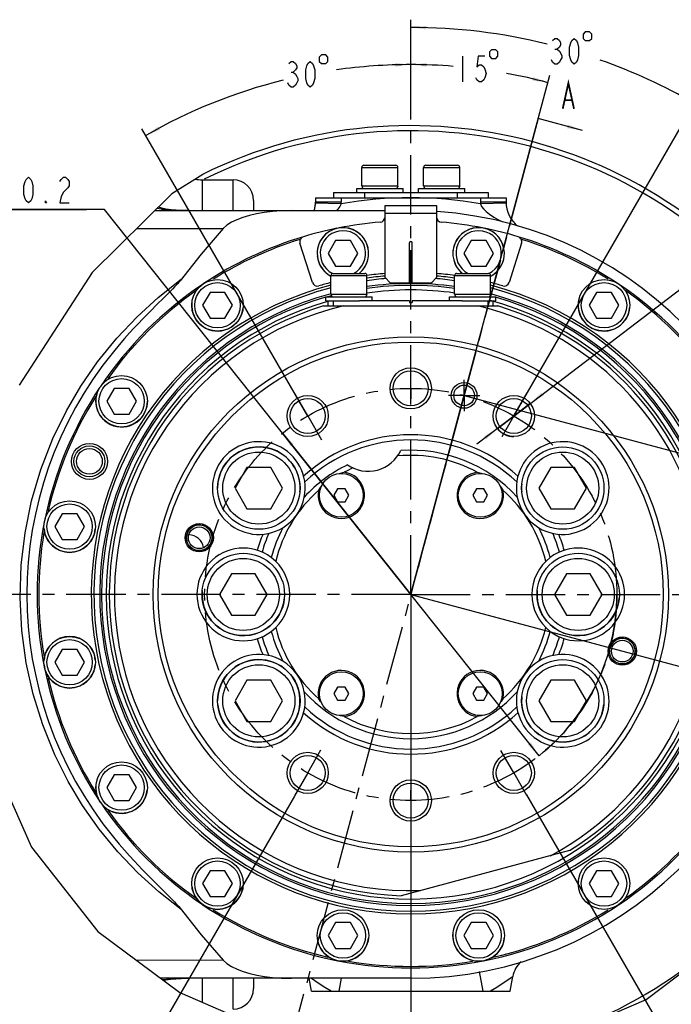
# Model space of a CAD drawing. Header units: millimetres. Extents: x 0 to 559, y 0 to 432.
# Tile 3 of 8: x 114 to 240, y 144 to 335. Entities that reach past the tile are written whole.
import ezdxf

# ---------------------------------------------------------------- set-up
doc = ezdxf.new("R2010")
doc.units = ezdxf.units.MM
doc.header["$LTSCALE"] = 30.734
doc.linetypes.add('CENTER', pattern=[0.6, 0.375, -0.075, 0.075, -0.075])
doc.layers.get('0').update_dxf_attribs({"linetype": 'CONTINUOUS'})
for name, color, linetype in [('14ALL_DIM', 7, 'CONTINUOUS'), ('304102000001DXF_CONTINUOUS_LINE', 7, 'CONTINUOUS'), ('304103000001DXF_CONTINUOUS_LINE', 7, 'CONTINUOUS'), ('304104000002_DXF_AXIS', 7, 'CONTINUOUS'), ('304104000002DXF_CONTINUOUS_LINE', 7, 'CONTINUOUS'), ('304104000010DXF_CONTINUOUS_LINE', 7, 'CONTINUOUS'), ('304104000017_DXF_AXIS', 7, 'CONTINUOUS'), ('304104000017DXF_CONTINUOUS_LINE', 7, 'CONTINUOUS'), ('304105000006DXF_CONTINUOUS_LINE', 7, 'CONTINUOUS'), ('304105000009DXF_CONTINUOUS_LINE', 7, 'CONTINUOUS'), ('304105000012DXF_CONTINUOUS_LINE', 7, 'CONTINUOUS'), ('304301000001DXF_CONTINUOUS_LINE', 7, 'CONTINUOUS'), ('501023000020DXF_CONTINUOUS_LINE', 7, 'CONTINUOUS'), ('501023000257DXF_CONTINUOUS_LINE', 7, 'CONTINUOUS'), ('501023000261DXF_CONTINUOUS_LINE', 7, 'CONTINUOUS'), ('501025000001DXF_CONTINUOUS_LINE', 7, 'CONTINUOUS'), ('504001000007DXF_CONTINUOUS_LINE', 7, 'CONTINUOUS'), ('604006000001DXF_CONTINUOUS_LINE', 7, 'CONTINUOUS'), ('604006000005DXF_CONTINUOUS_LINE', 7, 'CONTINUOUS'), ('604006000006DXF_CONTINUOUS_LINE', 7, 'CONTINUOUS'), ('DEFAULT_1', 7, 'CENTER'), ('末端法兰_DXF_DIMENSION', 7, 'CONTINUOUS'), ('末端法兰_DXF_HATCHING', 7, 'CONTINUOUS')]:
    doc.layers.add(name, color=color, linetype=linetype)
doc.styles.get("Standard").update_dxf_attribs({"font": 'txt', "width": 0.7})
doc.dimstyles.new('DIMSTYLE_5', dxfattribs={"dimtxt": 5, "dimasz": 3, "dimexe": 1.5, "dimexo": 0, "dimgap": 2.5, "dimtad": 0, "dimtih": 1, "dimtoh": 1, "dimdec": 1, "dimdsep": 46, "dimtxsty": 'Standard', "dimblk": '_FILLED', "dimblk1": '_FILLED', "dimblk2": '_FILLED', "dimcen": 0.09, "dimclrt": 5, "dimazin": 2, "dimtp": 0.5, "dimtm": 0.5, "dimtfac": 1, "dimtdec": 65535, "dimtofl": 0, "dimtmove": 0, "dimatfit": 3, "dimldrblk": '_FILLED', "dimfxl": 0, "dimtolj": 1, "dimarcsym": 0})
doc.dimstyles.new('DIMSTYLE_6', dxfattribs={"dimtxt": 5, "dimasz": 3, "dimexe": 1.5, "dimexo": 0, "dimtad": 1, "dimdsep": 46, "dimtxsty": 'Standard', "dimblk": '_FILLED', "dimblk1": '_FILLED', "dimblk2": '_FILLED', "dimcen": 0.09, "dimclrt": 5, "dimazin": 2, "dimtol": 1, "dimtp": 0.2, "dimtm": 0.2, "dimtfac": 1, "dimtmove": 0, "dimatfit": 2, "dimldrblk": '_FILLED', "dimfxl": 0, "dimtolj": 1, "dimarcsym": 0})
doc.dimstyles.new('DIMSTYLE_7', dxfattribs={"dimtxt": 5, "dimasz": 3, "dimexe": 1.5, "dimexo": 0, "dimtad": 1, "dimdsep": 46, "dimtxsty": 'Standard', "dimblk": '_FILLED', "dimblk1": '_FILLED', "dimblk2": '_FILLED', "dimcen": 0.09, "dimclrt": 5, "dimazin": 2, "dimtp": 0.2, "dimtm": 0.2, "dimtfac": 1, "dimtmove": 0, "dimatfit": 2, "dimldrblk": '_FILLED', "dimfxl": 0, "dimtolj": 1, "dimarcsym": 0})
doc.dimstyles.new('DIMSTYLE_8', dxfattribs={"dimtxt": 5, "dimasz": 3, "dimexe": 1.5, "dimexo": 0, "dimgap": 1.25, "dimtad": 1, "dimdsep": 46, "dimtxsty": 'Standard', "dimblk": '_FILLED', "dimblk1": '_FILLED', "dimblk2": '_FILLED', "dimcen": 0.09, "dimclrt": 5, "dimazin": 2, "dimtp": 0.3, "dimtm": 0.3, "dimtfac": 1, "dimtofl": 0, "dimtmove": 0, "dimatfit": 3, "dimldrblk": '_FILLED', "dimfxl": 0, "dimtolj": 1, "dimarcsym": 0})
doc.dimstyles.get("Standard").update_dxf_attribs({"dimtxt": 3.5, "dimasz": 3, "dimexe": 1.5, "dimexo": 0, "dimtad": 1, "dimdsep": 46, "dimtxsty": 'Standard', "dimblk": '_FILLED', "dimblk1": '_FILLED', "dimblk2": '_FILLED', "dimcen": 0.09, "dimclrt": 5, "dimazin": 2, "dimtol": 1, "dimtp": 0.01, "dimtm": 0.01, "dimtfac": 1, "dimtofl": 0, "dimtmove": 0, "dimatfit": 3, "dimldrblk": '_FILLED', "dimfxl": 0, "dimtolj": 1, "dimarcsym": 0})

# ---------------------------------------------------------------- blocks, each defined once
blk = doc.blocks.new('*D6')
at = {"layer": '末端法兰_DXF_DIMENSION', "color": 2, "linetype": 'Continuous', "transparency": 16777216}
for p, q in [((189.92, 319.11), (189.92, 328.24)), ((169.92, 258.52), (137.74, 314.26))]:
    blk.add_line(p, q, dxfattribs=at)
for start, end in [(90, 98.0651), (103.9316, 120)]:
    blk.add_arc((189.92, 223.88), 102.85, start, end, dxfattribs=at)
for points in [[(186.93, 326.34), (189.92, 326.74), (186.92, 327.04)], [(140.94, 314.73), (138.49, 312.96), (141.28, 314.11)]]:
    blk.add_solid(points, dxfattribs=at)
blk = doc.blocks.new('_FILLED')
at = {"color": 0, "linetype": 'ByBlock'}
blk.add_solid([(0, 0), (-1, 0.117), (-1, -0.117)], dxfattribs=at)
blk = doc.blocks.new('*D7')
at = {"layer": '末端法兰_DXF_DIMENSION', "color": 2, "linetype": 'Continuous', "transparency": 16777216}
for p, q in [((189.92, 319.11), (189.92, 335.45)), ((209.92, 258.52), (245.7, 320.5))]:
    blk.add_line(p, q, dxfattribs=at)
for start, end in [(76.0986, 90), (60, 70.4802)]:
    blk.add_arc((189.92, 223.88), 110.07, start, end, dxfattribs=at)
for points in [[(192.92, 334.26), (189.92, 333.95), (192.92, 333.56)], [(242.16, 320.36), (244.95, 319.21), (242.51, 320.98)]]:
    blk.add_solid(points, dxfattribs=at)
blk = doc.blocks.new('*D8')
at = {"layer": '末端法兰_DXF_DIMENSION', "color": 2, "linetype": 'Continuous', "transparency": 16777216}
for p, q in [((189.92, 319.11), (189.92, 328.24)), ((189.93, 223.91), (216.93, 324.68))]:
    blk.add_line(p, q, dxfattribs=at)
for start, end in [(85.3946, 90), (75, 79.586)]:
    blk.add_arc((189.92, 223.88), 102.85, start, end, dxfattribs=at)
for points in [[(192.93, 327.04), (189.92, 326.74), (192.91, 326.34)], [(213.55, 323.63), (216.54, 323.23), (213.72, 324.31)]]:
    blk.add_solid(points, dxfattribs=at)
blk = doc.blocks.new('*D9')
at = {"layer": '末端法兰_DXF_DIMENSION', "color": 2, "linetype": 'Continuous', "transparency": 16777216}
for p, q in [((130.47, 298.62), (94.47, 298.62)), ((94.47, 298.62), (126.97, 298.62)), ((189.92, 223.88), (130.47, 298.62)), ((165.02, 255.19), (189.92, 223.88)), ((214.82, 192.58), (189.92, 223.88))]:
    blk.add_line(p, q, dxfattribs=at)
at = {"layer": '末端法兰_DXF_DIMENSION', "color": 2, "linetype": 'Continuous', "transparency": 16777216, "xscale": 3, "yscale": 3, "zscale": 3}
for p, rotation in [((165.02, 255.19), 128.5003336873), ((214.82, 192.58), 308.5003336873)]:
    blk.add_blockref('_FILLED', p, dxfattribs=dict(at, rotation=rotation))
blk = doc.blocks.new('*D10')
at = {"layer": '末端法兰_DXF_DIMENSION', "color": 2, "linetype": 'Continuous', "transparency": 16777216}
for p, q in [((209.92, 258.52), (262.59, 298.68)), ((262.59, 298.68), (321.25, 298.68)), ((321.25, 298.68), (266.09, 298.68)), ((213.1, 260.95), (209.92, 258.52)), ((213.1, 260.95), (213.1, 260.95)), ((209.92, 258.52), (202.76, 253.07)), ((206.74, 256.1), (209.92, 258.52)), ((206.74, 256.1), (206.74, 256.1))]:
    blk.add_line(p, q, dxfattribs=at)
at = {"layer": '末端法兰_DXF_DIMENSION', "color": 2, "linetype": 'Continuous', "transparency": 16777216, "xscale": 3, "yscale": 3, "zscale": 3}
for p, rotation in [((213.1, 260.95), 217.3248107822), ((206.74, 256.1), 37.3216098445)]:
    blk.add_blockref('_FILLED', p, dxfattribs=dict(at, rotation=rotation))
blk = doc.blocks.new('*D11')
at = {"layer": '末端法兰_DXF_DIMENSION', "color": 2, "linetype": 'Continuous', "transparency": 16777216}
for p, q in [((200.27, 262.52), (301.45, 235.41)), ((300, 235.8), (294.82, 216.48)), ((189.92, 223.88), (291.09, 196.77)), ((289.64, 197.16), (294.82, 216.48))]:
    blk.add_line(p, q, dxfattribs=at)
at = {"layer": '末端法兰_DXF_DIMENSION', "color": 2, "linetype": 'Continuous', "transparency": 16777216, "xscale": 3, "yscale": 3, "zscale": 3}
for p, rotation in [((300, 235.8), 75.00000000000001), ((289.64, 197.16), 255)]:
    blk.add_blockref('_FILLED', p, dxfattribs=dict(at, rotation=rotation))
blk = doc.blocks.new('*D12')
at = {"layer": '末端法兰_DXF_DIMENSION', "color": 2, "linetype": 'Continuous', "transparency": 16777216}
for p, q in [((189.92, 223.88), (189.92, 108.97)), ((167.33, 184.76), (132.46, 124.36))]:
    blk.add_line(p, q, dxfattribs=at)
for start, end in [(240, 252.9577), (258.3479, 270)]:
    blk.add_arc((189.92, 223.88), 113.42, start, end, dxfattribs=at)
for points in [[(136, 124.5), (133.21, 125.66), (135.66, 123.89)], [(186.92, 110.16), (189.92, 110.47), (186.93, 110.86)]]:
    blk.add_solid(points, dxfattribs=at)
blk = doc.blocks.new('*D13')
at = {"layer": '末端法兰_DXF_DIMENSION', "color": 2, "linetype": 'Continuous', "transparency": 16777216}
for p, q in [((189.92, 223.88), (189.92, 108.97)), ((212.4, 184.96), (247.38, 124.36))]:
    blk.add_line(p, q, dxfattribs=at)
for start, end in [(287.7205, 300), (270, 282.3137)]:
    blk.add_arc((189.92, 223.88), 113.42, start, end, dxfattribs=at)
for points in [[(244.18, 123.89), (246.63, 125.66), (243.84, 124.5)], [(192.92, 110.86), (189.92, 110.47), (192.92, 110.16)]]:
    blk.add_solid(points, dxfattribs=at)
blk = doc.blocks.new('XSEC_FILLED')
at = {"color": 0, "linetype": 'ByBlock'}
blk.add_solid([(0, 0), (-1, 0.117), (-1, -0.117)], dxfattribs=at)
blk = doc.blocks.new('HATCHING_BL56', base_point=(194.24, 223.77))
at = {"layer": '末端法兰_DXF_HATCHING', "color": 7, "linetype": 'CENTER'}
blk.add_line((214.67, 316.26), (212.08, 306.6), dxfattribs=at)
at = {"layer": '末端法兰_DXF_HATCHING', "color": 9, "linetype": 'CENTER'}
blk.add_line((212.08, 306.6), (167.83, 141.43), dxfattribs=at)
at = {"layer": '末端法兰_DXF_HATCHING', "color": 7, "linetype": 'Continuous', "const_width": 0.35}
for points in [[(219.41, 318.16), (220.51, 323.16), (221.6, 318.16)], [(219.85, 319.83), (221.16, 319.83)]]:
    blk.add_lwpolyline(points, dxfattribs=at)
at = {"layer": '末端法兰_DXF_HATCHING', "color": 7, "linetype": 'Continuous'}
blk.add_leader([(223.24, 313.96), (214.67, 316.26)], dimstyle='Standard', override={"dimtad": 0, "dimldrblk": 'XSEC_FILLED'}, dxfattribs=at)

msp = doc.modelspace()

# ---------------------------------------------------------------- linework, layer by layer
at = {"color": 2, "linetype": 'Continuous'}
for p, q in [((149.5436, 305.3956), (143.5586, 301.6504)), ((143.5586, 301.6504), (128.102, 286.3955)), ((128.102, 286.3955), (113.9389, 264.5148)), ((107.7797, 194.0475), (116.3455, 174.832)), ((116.3455, 174.832), (129.2048, 158.4705)), ((129.2048, 158.4705), (145.0769, 146.5916)), ((235.6251, 145.2369), (252.6861, 158.2011)), ((145.0769, 146.5916), (163.46, 138.6679)), ((219.1488, 138.2012), (235.6251, 145.2369))]:
    msp.add_line(p, q, dxfattribs=at)
at = {"layer": '14ALL_DIM', "color": 2, "linetype": 'Continuous'}
for centre, radius, start, end in [((209.9203, 258.5249), 4, 217.324448, 270), ((189.9203, 223.8839), 40, 308.500334, 360)]:
    msp.add_arc(centre, radius, start, end, dxfattribs=at)
at = {"layer": '304102000001DXF_CONTINUOUS_LINE', "color": 7, "linetype": 'Continuous'}
for p, q in [((140.2489, 298.3839), (184.9203, 298.3839)), ((142.3655, 298.7025), (140.9087, 299.035)), ((142.3655, 298.7025), (142.3679, 298.7021)), ((149.2645, 157.8291), (153.4836, 152.8789)), ((189.9203, 149.3839), (141.346, 149.3839)), ((141.9111, 148.9609), (142.3655, 149.0653)), ((142.3656, 149.0652), (142.368, 149.0656))]:
    msp.add_line(p, q, dxfattribs=at)
at = {"layer": '304102000001DXF_CONTINUOUS_LINE', "color": 9, "linetype": 'Continuous'}
for p, q in [((141.5129, 298.6726), (140.6695, 298.799)), ((141.5129, 298.6726), (142.3655, 298.7025)), ((144.0847, 298.4517), (141.5129, 298.6726)), ((146.971, 298.3839), (144.0847, 298.4517)), ((136.7518, 294.9324), (153.4836, 294.8888)), ((153.4836, 152.8789), (136.7343, 152.8353)), ((141.7427, 149.087), (142.3656, 149.0652))]:
    msp.add_line(p, q, dxfattribs=at)
at = {"layer": '304102000001DXF_CONTINUOUS_LINE', "color": 7, "linetype": 'Continuous'}
for points in [[(146.9709, 298.3839), (145.4282, 298.4113), (143.4387, 298.5524), (142.3679, 298.7022)], [(166.7908, 298.3839), (164.8397, 298.3348), (163.0711, 298.2032), (161.4626, 298.0055), (159.9883, 297.7501), (158.622, 297.4384), (157.3433, 297.0645), (156.1673, 296.6267), (155.1131, 296.1218), (154.2039, 295.543), (153.4836, 294.8888)], [(153.4836, 294.8888), (149.2649, 289.9391), (145.158, 284.7824)], [(145.158, 284.7824), (144.9191, 284.4985), (144.6591, 284.2027), (144.3781, 283.8937), (144.0756, 283.5703), (143.7516, 283.2313), (143.4054, 282.8755), (143.0368, 282.5018), (142.6456, 282.1092), (142.2315, 281.6967), (141.7946, 281.2635), (140.8509, 280.3298)], [(140.8509, 280.3298), (140.3363, 279.8193), (139.7842, 279.269), (139.188, 278.6706), (138.5415, 278.0152), (137.8388, 277.2939), (137.0747, 276.4969), (136.2445, 275.6142), (135.3447, 274.635), (134.3728, 273.5475), (133.3275, 272.3394), (132.2091, 270.9973)], [(132.2091, 176.7704), (133.3263, 175.4297), (134.3695, 174.2239), (135.3388, 173.1393), (136.2354, 172.1634), (137.0619, 171.2843), (137.8222, 170.4911), (138.5209, 169.7736), (139.1634, 169.122), (139.7557, 168.5272), (140.3042, 167.9804), (140.8156, 167.4729), (141.7545, 166.5439)], [(141.7545, 166.5439), (142.1908, 166.1115), (142.6054, 165.6987), (142.9982, 165.3049), (143.3693, 164.929), (143.7189, 164.5702), (144.0472, 164.2274), (144.3545, 163.8995), (144.641, 163.5853), (144.9068, 163.2835), (145.1519, 162.9928), (149.2645, 157.8291)], [(153.4836, 152.8789), (154.2061, 152.2232), (155.1255, 151.6392), (156.1973, 151.1285), (157.3942, 150.6865), (158.6877, 150.3125), (160.0568, 150.004), (161.5232, 149.7534), (163.1158, 149.5601), (164.8632, 149.4317), (166.7908, 149.3839)], [(142.368, 149.0656), (143.3847, 149.2093), (145.3672, 149.3541), (146.9717, 149.3838)]]:
    msp.add_lwpolyline(points, dxfattribs=at)
at = {"layer": '304102000001DXF_CONTINUOUS_LINE', "color": 9, "linetype": 'Continuous'}
for points in [[(129.1472, 269.0402), (132.8466, 273.6102), (136.7926, 277.7881), (140.9227, 281.5566), (145.3756, 285.056)], [(133.079, 173.8934), (129.4406, 178.3375), (126.2221, 182.9293), (123.4296, 187.604), (120.8379, 192.7793), (118.4972, 198.5614), (116.6338, 204.5491), (115.2823, 210.6306), (114.4325, 216.8691), (114.1072, 223.2195), (114.32, 229.5733), (115.0637, 235.8529), (116.3294, 242.0363), (118.135, 248.1694), (120.4629, 254.1484), (123.0892, 259.5375), (125.9065, 264.3466), (129.1472, 269.0402)], [(145.3756, 162.7117), (141.0063, 166.1404), (136.9535, 169.8221), (133.079, 173.8934)], [(141.7092, 149.112), (144.0847, 149.316), (146.9719, 149.3839)]]:
    msp.add_lwpolyline(points, dxfattribs=at)
at = {"layer": '304102000001DXF_CONTINUOUS_LINE', "color": 7, "linetype": 'Continuous'}
for start, end in [(270, 86.118163), (140.772936, 219.227064)]:
    msp.add_arc((189.9203, 223.8839), 74.5, start, end, dxfattribs=at)
at = {"layer": '304103000001DXF_CONTINUOUS_LINE', "color": 9, "linetype": 'Continuous'}
for p, q in [((149.4203, 304.3839), (149.4203, 298.3839)), ((155.4203, 298.3839), (155.4203, 304.3839)), ((176.4203, 300.8839), (176.4203, 300.04)), ((203.4203, 300.8839), (203.4203, 300.04)), ((176.4147, 299.6902), (171.4172, 299.8492)), ((176.4203, 300.04), (171.4203, 300.04)), ((208.4203, 300.04), (203.4203, 300.04)), ((208.4233, 299.8492), (203.4258, 299.6902)), ((149.4203, 149.3839), (149.4203, 144.7195)), ((155.4203, 143.3839), (155.4203, 149.3839)), ((176.4194, 149.3839), (175.9663, 146.8839)), ((203.1811, 150.7087), (203.8742, 146.8839))]:
    msp.add_line(p, q, dxfattribs=at)
at = {"layer": '304103000001DXF_CONTINUOUS_LINE', "color": 7, "linetype": 'Continuous'}
for p, q in [((149.4203, 304.3839), (155.4203, 304.3839)), ((159.4203, 300.3836), (159.4203, 298.3839)), ((171.4203, 300.8839), (171.4203, 300.04)), ((171.4203, 300.8839), (208.4203, 300.8839)), ((208.4203, 300.8839), (208.4203, 300.04)), ((159.4203, 149.3839), (159.4203, 147.3841)), ((170.6268, 146.8839), (170.186, 149.3839)), ((209.2137, 146.8839), (209.7135, 149.7184)), ((170.6268, 146.8839), (209.2137, 146.8839))]:
    msp.add_line(p, q, dxfattribs=at)
at = {"layer": '304103000001DXF_CONTINUOUS_LINE', "color": 9, "linetype": 'Continuous'}
for points in [[(176.4147, 299.6902), (176.1742, 299.1957), (175.7769, 298.6705), (175.4819, 298.3839)], [(203.4258, 299.6902), (203.6502, 299.2215), (204.0219, 298.7179), (204.541, 298.1991), (205.2026, 297.6744), (206.008, 297.144), (206.9497, 296.613), (207.8061, 296.1895)], [(174.4439, 146.8839), (173.2458, 147.5867), (172.1666, 148.2744), (171.2782, 148.8802), (170.6306, 149.344), (170.5768, 149.3839)], [(209.7136, 149.7185), (209.5919, 149.627), (209.2133, 149.3465), (208.5692, 148.8848), (207.6806, 148.2789), (206.5995, 147.5896), (205.3966, 146.8839)]]:
    msp.add_lwpolyline(points, dxfattribs=at)
at = {"layer": '304103000001DXF_CONTINUOUS_LINE', "color": 7, "linetype": 'Continuous'}
for centre, radius, start, end in [((149.4203, 314.3839), 10, 262.293941, 270), ((155.4203, 300.3839), 4, 0, 90), ((165.4203, 300.04), 6, 343.965675, 360), ((165.4203, 300.04), 6, 350.037139, 358.177901), ((214.4203, 300.04), 6, 180, 231.074832), ((214.4203, 300.04), 6, 181.822099, 187.073068), ((214.6374, 148.8501), 4.9999, 131.474204, 169.99842), ((155.4203, 147.3839), 4, 270, 360)]:
    msp.add_arc(centre, radius, start, end, dxfattribs=at)
at = {"layer": '304103000001DXF_CONTINUOUS_LINE', "color": 9, "linetype": 'Continuous'}
for centre, radius, start, end in [((189.9203, 223.8839), 77, 79.898244, 100.101758), ((165.4203, 300.04), 11, 358.177863, 360), ((214.4203, 300.04), 11, 180, 181.822094)]:
    msp.add_arc(centre, radius, start, end, dxfattribs=at)
at = {"layer": '304104000002_DXF_AXIS', "color": 7, "linetype": 'CENTER'}
for q in [(189.9203, 319.113), (94.6911, 223.8839), (189.9203, 128.6547), (285.1494, 223.8839)]:
    msp.add_line((189.9203, 223.8839), q, dxfattribs=at)
at = {"layer": '304104000002DXF_CONTINUOUS_LINE', "color": 7, "linetype": 'Continuous'}
for points in [[(176.0894, 247.3588), (176.267, 247.4205), (177.0109, 247.5977)], [(202.8296, 247.5977), (203.5857, 247.4169), (203.752, 247.3587)], [(172.0518, 244.1253), (172.3998, 244.6624), (172.5677, 244.8793)], [(207.2727, 244.8796), (207.4447, 244.6567), (207.7887, 244.1253)], [(172.5679, 202.8882), (172.3958, 203.1111), (172.0518, 203.6424)], [(207.7887, 203.6424), (207.4407, 203.1054), (207.2728, 202.8885)], [(177.0109, 200.17), (176.2548, 200.3509), (176.0886, 200.409)], [(203.7511, 200.409), (203.5735, 200.3473), (202.8296, 200.17)]]:
    msp.add_lwpolyline(points, dxfattribs=at)
for centre, radius, start, end in [((181.6381, 254.7935), 7, 235.17237, 334.82763), ((189.9203, 223.8839), 27, 61.436965, 95.439624), ((189.9203, 223.8839), 28, 42.445991, 93.987287), ((189.9203, 223.8839), 28, 116.012713, 137.554009), ((176.4412, 243.1339), 4.5, 167.272709, 82.727291), ((189.9203, 223.8839), 27, 114.560376, 118.563035), ((203.3993, 243.1339), 4.5, 97.272709, 12.727291), ((189.9203, 223.8839), 27, 131.436965, 166.187603), ((160.4308, 244.5326), 9, 301.223266, 348.776734), ((189.9203, 223.8839), 27, 13.812397, 48.563035), ((219.4097, 244.5326), 9, 191.223266, 238.776734), ((189.9203, 223.8839), 28, 152.445991, 165.154646), ((189.9203, 223.8839), 28, 14.845354, 27.554009), ((157.4203, 223.8839), 9, 307.145858, 52.854142), ((222.4203, 223.8839), 9, 127.145858, 232.854142), ((189.9203, 223.8839), 28, 194.845354, 207.554009), ((189.9203, 223.8839), 27, 193.812397, 228.563035), ((189.9203, 223.8839), 27, 311.436965, 346.187603), ((189.9203, 223.8839), 28, 332.445991, 345.154646), ((160.4308, 203.2351), 9, 11.223266, 58.776734), ((219.4097, 203.2351), 9, 121.223266, 168.776734), ((176.4412, 204.6338), 4.5, 277.272709, 192.727291), ((203.3993, 204.6338), 4.5, 347.272709, 262.727291), ((189.9203, 223.8839), 28, 222.445991, 317.554009), ((189.9203, 223.8839), 27, 241.436965, 298.563035)]:
    msp.add_arc(centre, radius, start, end, dxfattribs=at)
at = {"layer": '304104000010DXF_CONTINUOUS_LINE', "color": 7, "linetype": 'Continuous'}
for radius, start, end in [(91, 33.40531, 116.351417), (90, 33.831312, 116.438692), (90, 285.101277, 326.168694)]:
    msp.add_arc((189.9203, 223.8839), radius, start, end, dxfattribs=at)
at = {"layer": '304104000017_DXF_AXIS', "color": 7, "linetype": 'CENTER'}
for p, q in [((189.9203, 263.8839), (189.9203, 265.8839)), ((189.9203, 263.8839), (189.9203, 261.8839)), ((200.273, 262.5209), (200.273, 265.5739)), ((169.9203, 258.5249), (167.3875, 262.9117)), ((200.273, 262.5209), (197.22, 262.5209)), ((200.273, 262.5209), (200.273, 259.4679)), ((200.273, 262.5209), (203.326, 262.5209)), ((209.9203, 258.5249), (212.5305, 263.046)), ((169.9203, 258.5249), (172.6059, 253.8732)), ((209.9203, 258.5249), (207.5682, 254.451)), ((169.9203, 189.2429), (172.4953, 193.7029)), ((209.9203, 189.2429), (207.411, 193.5891)), ((169.9203, 189.2429), (167.3333, 184.7621)), ((209.9203, 189.2429), (212.3958, 184.9551)), ((189.9203, 183.8839), (189.9203, 185.8839)), ((189.9203, 183.8839), (189.9203, 181.8839))]:
    msp.add_line(p, q, dxfattribs=at)
msp.add_circle((189.9203, 223.8839), 40, dxfattribs=at)
at = {"layer": '304104000017DXF_CONTINUOUS_LINE', "color": 7, "linetype": 'Continuous'}
for p, q in [((173.0013, 279.8839), (206.8392, 279.8839)), ((220.7566, 174.171), (188.0717, 165.4131))]:
    msp.add_line(p, q, dxfattribs=at)
for centre, radius in [((189.9203, 223.8839), 50), ((189.9203, 223.8839), 49), ((189.9203, 263.8839), 4), ((189.9203, 263.8839), 3.4), ((200.273, 262.5209), 2.5001), ((200.273, 262.5209), 2), ((169.9203, 258.5249), 4), ((169.9203, 258.5249), 3.4), ((209.9203, 258.5249), 4), ((209.9203, 258.5249), 3.4), ((148.8684, 234.8837), 2.75), ((148.8684, 234.8837), 2.5), ((148.8684, 234.8837), 2.1), ((230.9721, 212.8841), 2.75), ((230.9721, 212.8841), 2.5), ((230.9721, 212.8841), 2.1), ((169.9203, 189.2429), 4), ((209.9203, 189.2429), 4), ((169.9203, 189.2429), 3.4), ((209.9203, 189.2429), 3.4), ((189.9203, 183.8839), 4), ((189.9203, 183.8839), 3.4)]:
    msp.add_circle(centre, radius, dxfattribs=at)
for centre, radius, start, end in [((189.9203, 223.8839), 58.5, 106.810808, 268.189192), ((189.9203, 223.8839), 57.5, 103.115863, 271.884137), ((189.9203, 223.8839), 57.5, 298.115863, 76.884137), ((189.9203, 223.8839), 58.5, 301.810808, 73.189192), ((189.9203, 223.8839), 31, 47.861668, 132.138332), ((160.4308, 244.5326), 9, 348.76775, 301.232437), ((189.9203, 223.8839), 30, 46.715852, 133.284148), ((219.4097, 244.5326), 9, 238.767563, 191.23225), ((189.9203, 223.8839), 31, 157.861668, 163.928735), ((189.9203, 223.8839), 30, 156.715852, 164.084397), ((189.9203, 223.8839), 30, 15.915603, 23.284148), ((189.9203, 223.8839), 31, 16.071265, 22.138332), ((157.4203, 223.8839), 9, 52.86366, 307.13634), ((222.4203, 223.8839), 9, 232.863658, 127.136342), ((189.9203, 223.8839), 31, 196.071265, 202.138332), ((189.9203, 223.8839), 30, 195.915603, 203.284148), ((189.9203, 223.8839), 30, 336.715852, 344.084397), ((189.9203, 223.8839), 31, 337.861668, 343.928735), ((160.4308, 203.2351), 9, 58.767563, 11.23225), ((219.4097, 203.2351), 9, 168.76775, 121.232437), ((189.9203, 223.8839), 31, 227.861668, 312.138332), ((189.9203, 223.8839), 30, 226.715852, 313.284148)]:
    msp.add_arc(centre, radius, start, end, dxfattribs=at)
at = {"layer": '304104000017DXF_CONTINUOUS_LINE', "color": 2, "linetype": 'Continuous'}
for centre in [(148.8684, 234.8837), (230.9721, 212.8841)]:
    msp.add_arc(centre, 2.5, 255, 195, dxfattribs=at)
at = {"layer": '304105000006DXF_CONTINUOUS_LINE', "color": 7, "linetype": 'Continuous'}
for p, q in [((173.9203, 279.8839), (173.9203, 280.8839)), ((173.9203, 280.8839), (175.8799, 280.8839)), ((189.6703, 280.8839), (179.9606, 280.8839)), ((189.6703, 280.8839), (189.6703, 280.5839)), ((189.6703, 280.5839), (190.1703, 280.5839)), ((190.1703, 280.8839), (190.1703, 280.5839)), ((199.8799, 280.8839), (190.1703, 280.8839)), ((203.9606, 280.8839), (205.9203, 280.8839)), ((205.9203, 279.8839), (205.9203, 280.8839))]:
    msp.add_line(p, q, dxfattribs=at)
at = {"layer": '304105000006DXF_CONTINUOUS_LINE', "color": 9, "linetype": 'Continuous'}
for p, q in [((174.9203, 279.8839), (174.9203, 280.8839)), ((204.9203, 279.8839), (204.9203, 280.8839))]:
    msp.add_line(p, q, dxfattribs=at)
at = {"layer": '304105000009DXF_CONTINUOUS_LINE', "color": 7, "linetype": 'Continuous'}
for p, q in [((184.9203, 285.3839), (184.9203, 299.3839)), ((184.9203, 299.3839), (194.9203, 299.3839)), ((194.9203, 299.3839), (194.9203, 285.3839)), ((170.8278, 284.4374), (168.4219, 292.068)), ((189.6703, 284.3839), (189.6703, 292.1339)), ((190.1703, 284.3839), (190.1703, 292.1339)), ((211.4186, 292.068), (209.0127, 284.4374)), ((184.9203, 285.3839), (185.9203, 284.3839)), ((193.9203, 284.3839), (194.9203, 285.3839)), ((185.9203, 284.3839), (193.9203, 284.3839))]:
    msp.add_line(p, q, dxfattribs=at)
at = {"layer": '304105000009DXF_CONTINUOUS_LINE', "color": 9, "linetype": 'Continuous'}
msp.add_line((184.9203, 297.8839), (194.9203, 297.8839), dxfattribs=at)
at = {"layer": '304105000009DXF_CONTINUOUS_LINE', "color": 7, "linetype": 'Continuous'}
for centre, radius, start, end in [((183.9203, 297.1386), 1, 274.682417, 360), ((195.9203, 297.1386), 1, 180, 265.317583), ((189.9203, 223.8839), 72.5, 101.391478, 106.698634), ((189.9203, 223.8839), 72.5, 94.682417, 101.070962), ((189.9203, 223.8839), 72.5, 78.923944, 85.317583), ((189.9203, 223.8839), 72.5, 73.301366, 78.601858), ((169.3756, 292.3687), 1, 106.698634, 197.5), ((210.4649, 292.3687), 1, 342.5, 73.301366), ((189.9203, 292.1339), 0.25, 0, 180), ((189.9203, 223.8839), 62.5, 94.589895, 97.818552), ((189.9203, 223.8839), 62.5, 82.181448, 85.410105), ((171.7815, 284.7381), 1, 197.5, 286.597667), ((189.9203, 223.8839), 62.5, 104.368079, 106.597667), ((189.9203, 223.8839), 62.5, 73.402333, 75.631921), ((208.059, 284.7381), 1, 253.402333, 342.5)]:
    msp.add_arc(centre, radius, start, end, dxfattribs=at)
at = {"layer": '304105000012DXF_CONTINUOUS_LINE', "color": 7, "linetype": 'Continuous'}
for p, q in [((174.9203, 301.8839), (174.9203, 300.8839)), ((174.9203, 301.8839), (204.9203, 301.8839)), ((180.9203, 300.8839), (198.9203, 300.8839)), ((204.9203, 301.8839), (204.9203, 300.8839))]:
    msp.add_line(p, q, dxfattribs=at)
at = {"layer": '304105000012DXF_CONTINUOUS_LINE', "color": 9, "linetype": 'Continuous'}
for p, q in [((180.9203, 301.8839), (180.9203, 300.8839)), ((198.9203, 301.8839), (198.9203, 300.8839))]:
    msp.add_line(p, q, dxfattribs=at)
at = {"layer": '304301000001DXF_CONTINUOUS_LINE', "color": 7, "linetype": 'Continuous'}
for radius in [3.5, 3, 2.5]:
    msp.add_circle((127.5584, 249.715), radius, dxfattribs=at)
for centre, radius, start, end in [((189.9203, 223.8839), 72.5, 106.699599, 123.745062), ((189.9203, 223.8839), 72.2, 107.360252, 122.032854), ((189.9203, 223.8839), 72.5, 56.254742, 73.300401), ((189.9203, 223.8839), 72.2, 57.940532, 72.658837), ((189.9203, 223.8839), 62, 94.631258, 97.900068), ((189.9203, 223.8839), 61.5, 94.449288, 97.963316), ((189.9203, 223.8839), 61.5, 82.048669, 85.584587), ((189.9203, 223.8839), 62, 82.101741, 85.341321), ((189.9203, 223.8839), 62, 104.498903, 75.484893), ((189.9203, 223.8839), 61.5, 104.618511, 75.352541), ((189.9203, 223.8839), 72.5, 123.78905, 146.194797), ((189.9203, 223.8839), 59.1177, 81.716124, 98.29743), ((189.9203, 223.8839), 60, 81.837624, 98.165545), ((189.9203, 223.8839), 60.364, 81.898275, 98.114628), ((189.9203, 223.8839), 72.5, 33.805203, 56.213109), ((189.9203, 223.8839), 60.364, 104.886441, 75.100102), ((189.9203, 223.8839), 60, 106.001151, 74.06613), ((189.9203, 223.8839), 59.1177, 105.678999, 75.100952), ((189.9203, 223.8839), 72.2, 125.231077, 144.541974), ((189.9203, 223.8839), 60, 104.816988, 105.92858), ((189.9203, 223.8839), 60, 74.967241, 75.189436), ((189.9203, 223.8839), 72.2, 35.467326, 54.762015), ((189.9203, 223.8839), 72.5, 146.315538, 168.685114), ((189.9203, 223.8839), 72.2, 147.839297, 167.079971), ((189.9203, 223.8839), 72.5, 168.837512, 191.160639), ((189.9203, 223.8839), 72.2, 170.421222, 189.652505), ((146.7657, 232.4678), 3, 9.841501, 88.087119), ((189.9203, 223.8839), 72.5, 191.314886, 213.684462), ((189.9203, 223.8839), 72.2, 192.964685, 212.26835), ((189.9203, 223.8839), 72.5, 213.805203, 236.213109), ((189.9203, 223.8839), 72.5, 303.78905, 326.194797), ((189.9203, 223.8839), 72.2, 215.467326, 234.762015), ((189.9203, 223.8839), 72.2, 305.231077, 324.541974), ((189.9203, 223.8839), 72.5, 236.254742, 258.708367), ((189.9203, 223.8839), 72.2, 237.940532, 257.122718), ((189.9203, 223.8839), 72.5, 281.291633, 303.745062), ((189.9203, 223.8839), 72.2, 282.735687, 302.032854), ((189.9203, 223.8839), 72.5, 258.808103, 281.186135), ((189.9203, 223.8839), 72.2, 260.359065, 279.575004)]:
    msp.add_arc(centre, radius, start, end, dxfattribs=at)
at = {"layer": '501023000020DXF_CONTINUOUS_LINE', "color": 7, "linetype": 'Continuous'}
for p, q in [((180.4203, 303.1839), (180.4203, 306.7839)), ((180.8203, 307.1839), (187.0203, 307.1839)), ((187.4203, 303.1839), (187.4203, 306.7839)), ((192.4203, 303.1839), (192.4203, 306.7839)), ((192.8203, 307.1839), (199.0203, 307.1839)), ((199.4203, 303.1839), (199.4203, 306.7839)), ((180.4203, 303.1839), (187.4203, 303.1839)), ((192.4203, 303.1839), (199.4203, 303.1839)), ((174.4203, 282.1839), (174.4203, 285.7839)), ((174.8203, 286.1839), (181.0203, 286.1839)), ((181.4203, 282.1839), (181.4203, 285.7839)), ((198.4203, 282.1839), (198.4203, 285.7839)), ((198.8203, 286.1839), (205.0203, 286.1839)), ((205.4203, 282.1839), (205.4203, 285.7839)), ((174.4203, 282.1839), (181.4203, 282.1839)), ((198.4203, 282.1839), (205.4203, 282.1839))]:
    msp.add_line(p, q, dxfattribs=at)
at = {"layer": '501023000020DXF_CONTINUOUS_LINE', "color": 9, "linetype": 'Continuous'}
for p, q in [((180.4203, 306.7839), (187.4203, 306.7839)), ((192.4203, 306.7839), (199.4203, 306.7839)), ((174.4203, 285.7839), (181.4203, 285.7839)), ((198.4203, 285.7839), (205.4203, 285.7839))]:
    msp.add_line(p, q, dxfattribs=at)
at = {"layer": '501023000020DXF_CONTINUOUS_LINE', "color": 7, "linetype": 'Continuous'}
for centre, start, end in [((180.8203, 306.7839), 90, 180), ((187.0203, 306.7839), 0, 90), ((192.8203, 306.7839), 90, 180), ((199.0203, 306.7839), 0, 90), ((174.8203, 285.7839), 90, 180), ((181.0203, 285.7839), 0, 90), ((198.8203, 285.7839), 90, 180), ((205.0203, 285.7839), 0, 90)]:
    msp.add_arc(centre, 0.4, start, end, dxfattribs=at)
at = {"layer": '501023000257DXF_CONTINUOUS_LINE', "color": 7, "linetype": 'Continuous'}
for p, q in [((175.3083, 292.5869), (173.8649, 290.0869)), ((178.195, 292.5869), (175.3083, 292.5869)), ((179.6384, 290.0869), (178.195, 292.5869)), ((201.6455, 292.5869), (200.2021, 290.0869)), ((204.5322, 292.5869), (201.6455, 292.5869)), ((205.9756, 290.0869), (204.5322, 292.5869)), ((173.8649, 290.0869), (175.3083, 287.5869)), ((178.195, 287.5869), (179.6384, 290.0869)), ((200.2021, 290.0869), (201.6455, 287.5869)), ((204.5322, 287.5869), (205.9756, 290.0869)), ((175.3083, 287.5869), (178.195, 287.5869)), ((201.6455, 287.5869), (204.5322, 287.5869)), ((150.9759, 282.5081), (149.5325, 280.0081)), ((153.8626, 282.5081), (150.9759, 282.5081)), ((155.306, 280.0081), (153.8626, 282.5081)), ((225.9779, 282.5081), (224.5345, 280.0081)), ((228.8646, 282.5081), (225.9779, 282.5081)), ((230.308, 280.0081), (228.8646, 282.5081)), ((149.5325, 280.0081), (150.9759, 277.5081)), ((153.8626, 277.5081), (155.306, 280.0081)), ((224.5345, 280.0081), (225.9779, 277.5081)), ((228.8646, 277.5081), (230.308, 280.0081)), ((150.9759, 277.5081), (153.8626, 277.5081)), ((225.9779, 277.5081), (228.8646, 277.5081)), ((132.3527, 263.8849), (130.9093, 261.3849)), ((135.2394, 263.8849), (132.3527, 263.8849)), ((136.6828, 261.3849), (135.2394, 263.8849)), ((130.9093, 261.3849), (132.3527, 258.8849)), ((135.2394, 258.8849), (136.6828, 261.3849)), ((132.3527, 258.8849), (135.2394, 258.8849)), ((122.2739, 239.5525), (120.8305, 237.0525)), ((125.1606, 239.5525), (122.2739, 239.5525)), ((126.604, 237.0525), (125.1606, 239.5525)), ((120.8305, 237.0525), (122.2739, 234.5525)), ((125.1606, 234.5525), (126.604, 237.0525)), ((122.2739, 234.5525), (125.1606, 234.5525)), ((122.2739, 213.2153), (120.8305, 210.7153)), ((125.1606, 213.2153), (122.2739, 213.2153)), ((126.604, 210.7153), (125.1606, 213.2153)), ((120.8305, 210.7153), (122.2739, 208.2153)), ((125.1606, 208.2153), (126.604, 210.7153)), ((122.2739, 208.2153), (125.1606, 208.2153)), ((132.3527, 188.8829), (130.9093, 186.3829)), ((135.2394, 188.8829), (132.3527, 188.8829)), ((136.6828, 186.3829), (135.2394, 188.8829)), ((130.9093, 186.3829), (132.3527, 183.8829)), ((135.2394, 183.8829), (136.6828, 186.3829)), ((132.3527, 183.8829), (135.2394, 183.8829)), ((150.9759, 170.2597), (149.5325, 167.7597)), ((153.8626, 170.2597), (150.9759, 170.2597)), ((155.306, 167.7597), (153.8626, 170.2597)), ((225.9779, 170.2597), (224.5345, 167.7597)), ((228.8646, 170.2597), (225.9779, 170.2597)), ((230.308, 167.7597), (228.8646, 170.2597)), ((149.5325, 167.7597), (150.9759, 165.2597)), ((153.8626, 165.2597), (155.306, 167.7597)), ((224.5345, 167.7597), (225.9779, 165.2597)), ((228.8646, 165.2597), (230.308, 167.7597)), ((150.9759, 165.2597), (153.8626, 165.2597)), ((225.9779, 165.2597), (228.8646, 165.2597)), ((175.3083, 160.1809), (173.8649, 157.6809)), ((178.195, 160.1809), (175.3083, 160.1809)), ((179.6384, 157.6809), (178.195, 160.1809)), ((201.6455, 160.1809), (200.2021, 157.6809)), ((204.5322, 160.1809), (201.6455, 160.1809)), ((205.9756, 157.6809), (204.5322, 160.1809)), ((173.8649, 157.6809), (175.3083, 155.1809)), ((178.195, 155.1809), (179.6384, 157.6809)), ((200.2021, 157.6809), (201.6455, 155.1809)), ((204.5322, 155.1809), (205.9756, 157.6809)), ((175.3083, 155.1809), (178.195, 155.1809)), ((201.6455, 155.1809), (204.5322, 155.1809))]:
    msp.add_line(p, q, dxfattribs=at)
for centre in [(152.4193, 280.0081), (227.4213, 280.0081), (133.7961, 261.3849), (123.7173, 237.0525), (123.7173, 210.7153), (133.7961, 186.3829), (152.4193, 167.7597), (227.4213, 167.7597), (176.7517, 157.6809), (203.0889, 157.6809)]:
    msp.add_circle(centre, 5, dxfattribs=at)
at = {"layer": '501023000257DXF_CONTINUOUS_LINE', "color": 9, "linetype": 'Continuous'}
for centre in [(152.4193, 280.0081), (227.4213, 280.0081), (133.7961, 261.3849), (123.7173, 237.0525), (123.7173, 210.7153), (133.7961, 186.3829), (152.4193, 167.7597), (227.4213, 167.7597), (176.7517, 157.6809), (203.0889, 157.6809)]:
    msp.add_circle(centre, 4.4, dxfattribs=at)
at = {"layer": '501023000257DXF_CONTINUOUS_LINE', "color": 7, "linetype": 'Continuous'}
for centre, start, end in [((176.7517, 290.0869), 308.668179, 242.103258), ((203.0889, 290.0869), 297.900458, 231.332064)]:
    msp.add_arc(centre, 5, start, end, dxfattribs=at)
at = {"layer": '501023000257DXF_CONTINUOUS_LINE', "color": 9, "linetype": 'Continuous'}
for centre, start, end in [((176.7517, 290.0869), 297.587306, 242.810382), ((203.0889, 290.0869), 297.18837, 242.414991)]:
    msp.add_arc(centre, 4.4, start, end, dxfattribs=at)
at = {"layer": '501023000261DXF_CONTINUOUS_LINE', "color": 7, "linetype": 'Continuous'}
for p, q in [((158.1214, 248.5326), (155.812, 244.5326)), ((162.7402, 248.5326), (158.1214, 248.5326)), ((165.0496, 244.5326), (162.7402, 248.5326)), ((217.1003, 248.5326), (214.7909, 244.5326)), ((221.7191, 248.5326), (217.1003, 248.5326)), ((224.0285, 244.5326), (221.7191, 248.5326)), ((155.812, 244.5326), (158.1214, 240.5326)), ((162.7402, 240.5326), (165.0496, 244.5326)), ((214.7909, 244.5326), (217.1003, 240.5326)), ((221.7191, 240.5326), (224.0285, 244.5326)), ((158.1214, 240.5326), (162.7402, 240.5326)), ((217.1003, 240.5326), (221.7191, 240.5326)), ((155.1109, 227.8839), (152.8015, 223.8839)), ((159.7297, 227.8839), (155.1109, 227.8839)), ((162.0391, 223.8839), (159.7297, 227.8839)), ((220.1109, 227.8839), (217.8015, 223.8839)), ((224.7297, 227.8839), (220.1109, 227.8839)), ((227.0391, 223.8839), (224.7297, 227.8839)), ((152.8015, 223.8839), (155.1109, 219.8839)), ((159.7297, 219.8839), (162.0391, 223.8839)), ((217.8015, 223.8839), (220.1109, 219.8839)), ((224.7297, 219.8839), (227.0391, 223.8839)), ((155.1109, 219.8839), (159.7297, 219.8839)), ((220.1109, 219.8839), (224.7297, 219.8839)), ((158.1214, 207.2351), (155.812, 203.2351)), ((162.7402, 207.2351), (158.1214, 207.2351)), ((165.0496, 203.2351), (162.7402, 207.2351)), ((217.1003, 207.2351), (214.7909, 203.2351)), ((221.7191, 207.2351), (217.1003, 207.2351)), ((224.0285, 203.2351), (221.7191, 207.2351)), ((155.812, 203.2351), (158.1214, 199.2351)), ((162.7402, 199.2351), (165.0496, 203.2351)), ((214.7909, 203.2351), (217.1003, 199.2351)), ((221.7191, 199.2351), (224.0285, 203.2351)), ((158.1214, 199.2351), (162.7402, 199.2351)), ((217.1003, 199.2351), (221.7191, 199.2351))]:
    msp.add_line(p, q, dxfattribs=at)
for centre in [(160.4308, 244.5326), (219.4097, 244.5326), (157.4203, 223.8839), (222.4203, 223.8839), (160.4308, 203.2351), (219.4097, 203.2351)]:
    msp.add_circle(centre, 8, dxfattribs=at)
at = {"layer": '501023000261DXF_CONTINUOUS_LINE', "color": 9, "linetype": 'Continuous'}
for centre in [(160.4308, 244.5326), (219.4097, 244.5326), (157.4203, 223.8839), (222.4203, 223.8839), (160.4308, 203.2351), (219.4097, 203.2351)]:
    msp.add_circle(centre, 7, dxfattribs=at)
at = {"layer": '501025000001DXF_CONTINUOUS_LINE', "color": 7, "linetype": 'Continuous'}
for p, q in [((175.7195, 244.3839), (174.9978, 243.1339)), ((174.9978, 243.1339), (175.7195, 241.8839)), ((177.1629, 244.3839), (175.7195, 244.3839)), ((177.8846, 243.1339), (177.1629, 244.3839)), ((177.1629, 241.8839), (177.8846, 243.1339)), ((202.6776, 244.3839), (201.9559, 243.1339)), ((201.9559, 243.1339), (202.6776, 241.8839)), ((204.121, 244.3839), (202.6776, 244.3839)), ((204.8427, 243.1339), (204.121, 244.3839)), ((204.121, 241.8839), (204.8427, 243.1339)), ((175.7195, 241.8839), (177.1629, 241.8839)), ((202.6776, 241.8839), (204.121, 241.8839)), ((175.7195, 205.8838), (174.9978, 204.6338)), ((174.9978, 204.6338), (175.7195, 203.3838)), ((177.1629, 205.8838), (175.7195, 205.8838)), ((177.8846, 204.6338), (177.1629, 205.8838)), ((177.1629, 203.3838), (177.8846, 204.6338)), ((202.6776, 205.8838), (201.9559, 204.6338)), ((201.9559, 204.6338), (202.6776, 203.3838)), ((204.121, 205.8838), (202.6776, 205.8838)), ((204.8427, 204.6338), (204.121, 205.8838)), ((204.121, 203.3838), (204.8427, 204.6338)), ((175.7195, 203.3838), (177.1629, 203.3838)), ((202.6776, 203.3838), (204.121, 203.3838))]:
    msp.add_line(p, q, dxfattribs=at)
for centre in [(176.4412, 243.1339), (203.3993, 243.1339), (176.4412, 204.6338), (203.3993, 204.6338)]:
    msp.add_circle(centre, 4.25, dxfattribs=at)
at = {"layer": '504001000007DXF_CONTINUOUS_LINE', "color": 7, "linetype": 'Continuous'}
for p, q in [((179.4203, 301.8839), (179.4203, 302.6839)), ((179.4203, 302.6839), (188.4203, 302.6839)), ((188.4203, 301.8839), (188.4203, 302.6839)), ((191.4203, 301.8839), (191.4203, 302.6839)), ((191.4203, 302.6839), (200.4203, 302.6839)), ((200.4203, 301.8839), (200.4203, 302.6839)), ((173.4203, 280.8839), (173.4203, 281.6839)), ((173.4203, 281.6839), (182.4203, 281.6839)), ((182.4203, 280.8839), (182.4203, 281.6839)), ((197.4203, 280.8839), (197.4203, 281.6839)), ((197.4203, 281.6839), (206.4203, 281.6839)), ((206.4203, 280.8839), (206.4203, 281.6839)), ((173.4203, 280.8839), (173.9203, 280.8839)), ((175.8799, 280.8839), (179.9606, 280.8839)), ((199.8799, 280.8839), (203.9606, 280.8839)), ((205.9203, 280.8839), (206.4203, 280.8839))]:
    msp.add_line(p, q, dxfattribs=at)
at = {"layer": '604006000001DXF_CONTINUOUS_LINE', "color": 7, "linetype": 'Continuous'}
for p, q in [((180.5238, 303.1839), (180.4203, 303.1335)), ((180.4203, 303.1335), (180.639, 302.6839)), ((187.4203, 303.1335), (180.4203, 303.1335)), ((187.4203, 303.1335), (187.2015, 302.6839)), ((187.3167, 303.1839), (187.4203, 303.1335)), ((192.5238, 303.1839), (192.4203, 303.1335)), ((192.4203, 303.1335), (192.639, 302.6839)), ((199.4203, 303.1335), (192.4203, 303.1335)), ((199.4203, 303.1335), (199.2015, 302.6839)), ((199.3167, 303.1839), (199.4203, 303.1335)), ((174.5238, 282.1839), (174.4203, 282.1335)), ((174.4203, 282.1335), (174.639, 281.6839)), ((181.4203, 282.1335), (174.4203, 282.1335)), ((181.4203, 282.1335), (181.2015, 281.6839)), ((181.3167, 282.1839), (181.4203, 282.1335)), ((198.5238, 282.1839), (198.4203, 282.1335)), ((198.4203, 282.1335), (198.639, 281.6839)), ((205.4203, 282.1335), (198.4203, 282.1335)), ((205.4203, 282.1335), (205.2015, 281.6839)), ((205.3167, 282.1839), (205.4203, 282.1335))]:
    msp.add_line(p, q, dxfattribs=at)
at = {"layer": '604006000005DXF_CONTINUOUS_LINE', "color": 7, "linetype": 'Continuous'}
for centre, start, end in [((160.4308, 244.5326), 354.661155, 180), ((219.4097, 244.5326), 174.661155, 185.343392), ((157.4203, 223.8839), 174.661155, 354.661155), ((222.4203, 223.8839), 174.661155, 354.661155), ((160.4308, 203.2351), 185.343392, 180), ((219.4097, 203.2351), 174.661155, 354.661155)]:
    msp.add_arc(centre, 8, start, end, dxfattribs=at)
at = {"layer": '604006000006DXF_CONTINUOUS_LINE', "color": 7, "linetype": 'Continuous'}
for centre, start, end in [((176.7517, 290.0869), 5.763967, 174.248373), ((203.0889, 290.0869), 5.763967, 174.248373), ((176.7517, 290.0869), 185.763967, 242.196996), ((176.7517, 290.0869), 308.678595, 354.248373), ((203.0889, 290.0869), 185.763967, 231.321405), ((203.0889, 290.0869), 297.803004, 354.248373), ((152.4193, 280.0081), 174.248373, 354.248373), ((227.4213, 280.0081), 174.248373, 354.248373), ((133.7961, 261.3849), 174.248373, 360), ((123.7173, 237.0525), 185.763967, 354.248373), ((123.7173, 210.7153), 5.763967, 174.248373), ((123.7173, 210.7153), 185.763967, 354.248373), ((133.7961, 186.3829), 174.248373, 354.248373), ((227.4213, 167.7597), 174.248373, 185.763967), ((152.4193, 167.7597), 185.763967, 354.248373), ((176.7517, 157.6809), 185.763967, 354.248373), ((203.0889, 157.6809), 174.248373, 354.248373)]:
    msp.add_arc(centre, 5, start, end, dxfattribs=at)
at = {"layer": 'DEFAULT_1', "color": 7, "linetype": 'CENTER'}
msp.add_line((200.273, 262.5209), (189.9203, 223.8839), dxfattribs=at)
at = {"layer": '末端法兰_DXF_DIMENSION', "color": 5, "linetype": 'Continuous'}
for p, q in [((217.8954, 329.7314), (218.3329, 329.7314)), ((199.9287, 328.3576), (199.9287, 323.3576)), ((166.688, 325.27), (167.1255, 325.27))]:
    msp.add_line(p, q, dxfattribs=at)
for points in [[(223.3642, 332.6481), (223.3642, 331.8147), (223.7808, 331.3981), (224.6142, 331.3981), (225.0308, 331.8147), (225.0308, 332.6481), (224.6142, 333.0647), (223.7808, 333.0647), (223.3642, 332.6481)], [(217.4579, 331.3981), (217.8954, 331.8147), (218.3329, 331.8147), (218.7704, 331.3981), (218.9891, 330.9814), (218.9891, 330.5647), (218.7704, 330.1481), (218.3329, 329.7314), (218.7704, 329.3147), (219.2079, 328.4814)], [(221.6141, 326.8147), (221.1766, 327.2314), (220.9579, 327.6481), (220.7391, 328.4814), (220.7391, 330.1481), (220.9579, 330.9814), (221.1766, 331.3981), (221.6141, 331.8147), (222.0516, 331.3981), (222.2704, 330.9814), (222.4891, 330.1481), (222.4891, 328.4814), (222.2704, 327.6481), (222.0516, 327.2314), (221.6141, 326.8147)], [(205.1787, 329.1909), (205.1787, 328.3576), (205.5954, 327.9409), (206.4287, 327.9409), (206.8454, 328.3576), (206.8454, 329.1909), (206.4287, 329.6076), (205.5954, 329.6076), (205.1787, 329.1909)], [(166.2505, 326.9367), (166.688, 327.3533), (167.1255, 327.3533), (167.563, 326.9367), (167.7818, 326.52), (167.7818, 326.1033), (167.563, 325.6867), (167.1255, 325.27), (167.563, 324.8533), (167.7818, 324.4367), (168.0005, 324.02), (168.0005, 323.6033), (167.7818, 323.1867), (167.563, 322.77), (167.1255, 322.3533), (166.688, 322.3533), (166.2505, 322.77), (166.0318, 323.1867)], [(170.4068, 322.3533), (169.9693, 322.77), (169.7505, 323.1867), (169.5318, 324.02), (169.5318, 325.6867), (169.7505, 326.52), (169.9693, 326.9367), (170.4068, 327.3533), (170.8443, 326.9367), (171.063, 326.52), (171.2818, 325.6867), (171.2818, 324.02), (171.063, 323.1867), (170.8443, 322.77), (170.4068, 322.3533)], [(172.1568, 328.1867), (172.1568, 327.3533), (172.5735, 326.9367), (173.4068, 326.9367), (173.8234, 327.3533), (173.8234, 328.1867), (173.4068, 328.6034), (172.5735, 328.6034), (172.1568, 328.1867)], [(204.3037, 328.3576), (202.9912, 328.3576), (202.7724, 326.2742), (203.2099, 326.6909), (203.6474, 326.6909), (204.0849, 326.2742), (204.3037, 325.8576), (204.5224, 325.0242), (204.3037, 324.1909), (204.0849, 323.7742), (203.6474, 323.3576), (203.2099, 323.3576), (202.7724, 323.7742), (202.5537, 324.1909)], [(219.2079, 328.4814), (219.2079, 328.0647), (218.9891, 327.6481), (218.7704, 327.2314), (218.3329, 326.8147), (217.8954, 326.8147), (217.4579, 327.2314), (217.2391, 327.6481)], [(115.7199, 299.8723), (115.2824, 300.289), (115.0636, 300.7057), (114.8449, 301.539), (114.8449, 303.2057), (115.0636, 304.039), (115.2824, 304.4557), (115.7199, 304.8723), (116.1574, 304.4557), (116.3761, 304.039), (116.5949, 303.2057), (116.5949, 301.539), (116.3761, 300.7057), (116.1574, 300.289), (115.7199, 299.8723)], [(121.8449, 304.039), (122.0636, 304.4557), (122.5011, 304.8723), (122.9386, 304.8723), (123.3761, 304.4557), (123.5949, 304.039), (123.5949, 303.2057), (123.3761, 302.789), (122.5011, 301.9557)], [(119.2199, 299.8723), (119.0011, 299.8723), (119.0011, 300.289), (119.2199, 299.8723)], [(122.5011, 301.9557), (122.0636, 301.1223), (121.8449, 299.8723), (123.5949, 299.8723)]]:
    msp.add_lwpolyline(points, dxfattribs=at)

# ---------------------------------------------------------------- block references
msp.add_blockref('HATCHING_BL56', (194.2389, 223.7653))

# ---------------------------------------------------------------- dimensions: what is measured, and where the dimension line sits
at = {"layer": '末端法兰_DXF_DIMENSION', "color": 2, "linetype": 'Continuous'}
for base, line1, line2, picture, middle in [((218.4079, 330.2011), ((209.3699, 257.5717), (209.9203, 258.5249)), ((189.9203, 318.0123), (189.9203, 319.113)), '*D7', (216.3642, 326.8147)), ((163.2998, 323.2328), ((189.9203, 318.0845), (189.9203, 319.113)), ((170.4345, 257.6341), (169.9203, 258.5249)), '*D6', (165.1568, 322.3533)), ((203.3454, 325.8576), ((189.6618, 222.9193), (189.928, 223.9128)), ((189.9203, 318.0845), (189.9203, 319.113)), '*D8', (198.1787, 323.3576)), ((160.5656, 114.3306), ((167.9004, 185.7443), (167.3333, 184.7621)), ((189.9203, 225.018), (189.9203, 223.8839)), '*D12', (156.68, 111.4953)), ((219.275, 114.3306), ((189.9203, 225.018), (189.9203, 223.8839)), ((211.8287, 185.9373), (212.3958, 184.9551)), '*D13', (214.1083, 111.8306))]:
    dim = msp.add_angular_dim_2l(base=base, line1=line1, line2=line2, dimstyle='DIMSTYLE_5', dxfattribs=at)
    dim.commit()
    dim.dimension.update_dxf_attribs({"geometry": picture, "text_midpoint": middle, "dimtype": 162})
for p1, p2, text, dimstyle, picture, middle in [((165.0195, 255.188), (214.821, 192.5797), '%%c<>', 'DIMSTYLE_6', '*D9', (94.4699, 299.8723)), ((213.1011, 260.9502), (206.7394, 256.0996), '6XM<>-7H\\P{\\fgdt;x}13(螺纹){\\fgdt;x}19(孔)', 'DIMSTYLE_7', '*D10', (268.5869, 299.9316))]:
    dim = msp.add_diameter_dim_2p(p1=p1, p2=p2, text=text, dimstyle=dimstyle, override={"dimtih": 1, "dimtoh": 1, "dimpost": '<>'}, dxfattribs=at)
    dim.commit()
    dim.dimension.update_dxf_attribs({"geometry": picture, "text_midpoint": middle, "dimtype": 163})
dim = msp.add_linear_dim(base=(289.6445, 197.1628), p1=(200.273, 262.5209), p2=(189.9203, 223.8839), angle=255, text='<>%%p0.02', dimstyle='DIMSTYLE_8', dxfattribs=at)
dim.commit()
dim.dimension.update_dxf_attribs({"geometry": '*D11', "text_midpoint": (291.3484, 203.5218), "dimtype": 160})

doc.saveas('drawing.dxf')
